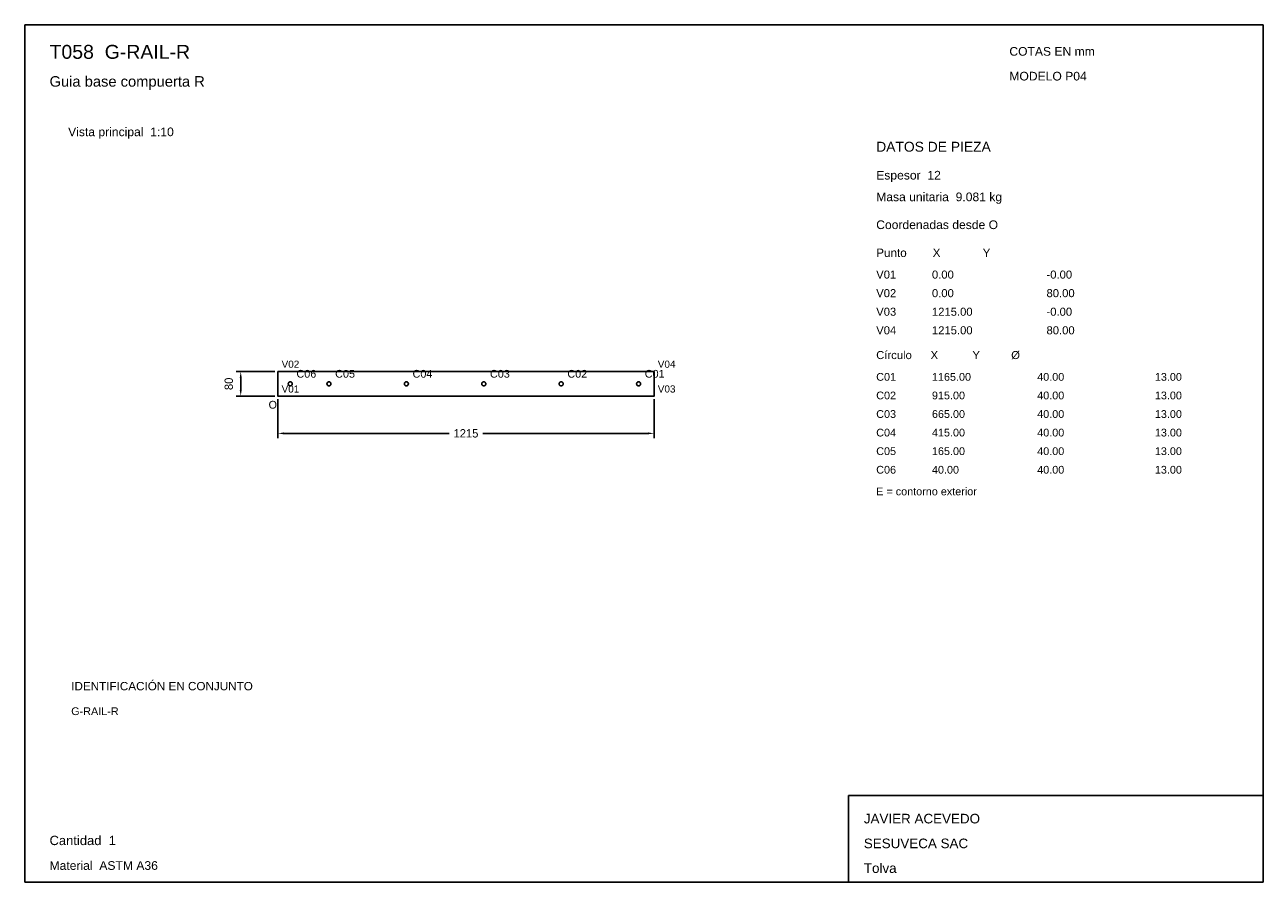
# Model space of a CAD drawing. Header units: millimetres. Extents: x 10 to 410, y 10 to 287.
import ezdxf

# ---------------------------------------------------------------- set-up
doc = ezdxf.new("R2010")
doc.units = ezdxf.units.MM
doc.styles.add('ARIAL', font='arial.ttf')
doc.dimstyles.get("Standard").update_dxf_attribs({"dimtxt": 2.5, "dimasz": 2.5, "dimexe": 1.25, "dimexo": 0.625, "dimtad": 1, "dimcen": 2.5, "dimazin": 3, "dimtfac": 1, "dimtmove": 0, "dimatfit": 3})

# ---------------------------------------------------------------- blocks, each defined once
blk = doc.blocks.new('_CLOSEDFILLED')
at = {"color": 0, "linetype": 'BYBLOCK'}
blk.add_solid([(-1, 0.16), (0, 0), (-1, -0.16)], dxfattribs=at)
blk = doc.blocks.new('*D1')
for p, q in [((91.75, 166), (91.75, 153.5)), ((213.25, 166), (213.25, 153.5)), ((93.75, 155), (147.1, 155)), ((157.9, 155), (211.25, 155))]:
    blk.add_line(p, q)
at = {"layer": 'Defpoints'}
for p in [(91.75, 167), (213.25, 167), (91.75, 155)]:
    blk.add_point(p, dxfattribs=at)
at = {"xscale": 2, "yscale": 2, "rotation": 180}
blk.add_blockref('_CLOSEDFILLED', (91.75, 155), dxfattribs=at)
at = {"xscale": 2, "yscale": 2}
blk.add_blockref('_CLOSEDFILLED', (213.25, 155), dxfattribs=at)
at = {"insert": (152.5, 155), "char_height": 2.7, "attachment_point": 5}
blk.add_mtext('1215', dxfattribs=at)
blk = doc.blocks.new('*D2')
for p, q in [((90.75, 175), (78.25, 175)), ((79.75, 169), (79.75, 173)), ((90.75, 167), (78.25, 167))]:
    blk.add_line(p, q)
at = {"layer": 'Defpoints'}
for p in [(91.75, 175), (79.75, 167), (91.75, 167)]:
    blk.add_point(p, dxfattribs=at)
at = {"xscale": 2, "yscale": 2}
for p, rotation in [((79.75, 175), 90), ((79.75, 167), 270)]:
    blk.add_blockref('_CLOSEDFILLED', p, dxfattribs=dict(at, rotation=rotation))
at = {"insert": (75.9, 171), "char_height": 2.7, "attachment_point": 5, "rotation": 90}
blk.add_mtext('80', dxfattribs=at)

msp = doc.modelspace()

# ---------------------------------------------------------------- linework, layer by layer
for p, q in [((410, 287), (10, 287)), ((10, 287), (10, 10)), ((410, 10), (410, 287)), ((410, 38), (276, 38)), ((276, 38), (276, 10)), ((410, 10), (410, 38)), ((10, 10), (410, 10)), ((276, 10), (410, 10))]:
    msp.add_line(p, q)
for points in [[(213.25, 175), (91.75, 175), (91.75, 175)], [(91.75, 175), (91.75, 167), (91.75, 167)], [(213.25, 167), (213.25, 175), (213.25, 175)], [(95.1, 171), (95.102, 170.949), (95.108, 170.89832), (95.11796, 170.84826), (95.13181, 170.79914), (95.14948, 170.75126), (95.17085, 170.70491), (95.19578, 170.66038), (95.22414, 170.61794), (95.25574, 170.57786), (95.29038, 170.54038), (95.32786, 170.50574), (95.36794, 170.47414), (95.41038, 170.44578), (95.45491, 170.42085), (95.50126, 170.39948), (95.54914, 170.38181), (95.59826, 170.36796), (95.64832, 170.358), (95.699, 170.352), (95.75, 170.35), (95.801, 170.352), (95.85168, 170.358), (95.90174, 170.36796), (95.95086, 170.38181), (95.99874, 170.39948), (96.04509, 170.42085), (96.08962, 170.44578), (96.13206, 170.47414), (96.17214, 170.50574), (96.20962, 170.54038), (96.24426, 170.57786), (96.27586, 170.61794), (96.30422, 170.66038), (96.32915, 170.70491), (96.35052, 170.75126), (96.36819, 170.79914), (96.38204, 170.84826), (96.392, 170.89832), (96.398, 170.949), (96.4, 171), (96.398, 171.051), (96.392, 171.10168), (96.38204, 171.15174), (96.36819, 171.20086), (96.35052, 171.24874), (96.32915, 171.29509), (96.30422, 171.33962), (96.27586, 171.38206), (96.24426, 171.42214), (96.20962, 171.45962), (96.17214, 171.49426), (96.13206, 171.52586), (96.08962, 171.55422), (96.04509, 171.57915), (95.99874, 171.60052), (95.95086, 171.61819), (95.90174, 171.63204), (95.85168, 171.642), (95.801, 171.648), (95.75, 171.65), (95.699, 171.648), (95.64832, 171.642), (95.59826, 171.63204), (95.54914, 171.61819), (95.50126, 171.60052), (95.45491, 171.57915), (95.41038, 171.55422), (95.36794, 171.52586), (95.32786, 171.49426), (95.29038, 171.45962), (95.25574, 171.42214), (95.22414, 171.38206), (95.19578, 171.33962), (95.17085, 171.29509), (95.14948, 171.24874), (95.13181, 171.20086), (95.11796, 171.15174), (95.108, 171.10168), (95.102, 171.051), (95.1, 171)], [(107.6, 171), (107.602, 170.949), (107.608, 170.89832), (107.61796, 170.84826), (107.63181, 170.79914), (107.64948, 170.75126), (107.67085, 170.70491), (107.69578, 170.66038), (107.72414, 170.61794), (107.75574, 170.57786), (107.79038, 170.54038), (107.82786, 170.50574), (107.86794, 170.47414), (107.91038, 170.44578), (107.95491, 170.42085), (108.00126, 170.39948), (108.04914, 170.38181), (108.09826, 170.36796), (108.14832, 170.358), (108.199, 170.352), (108.25, 170.35), (108.301, 170.352), (108.35168, 170.358), (108.40174, 170.36796), (108.45086, 170.38181), (108.49874, 170.39948), (108.54509, 170.42085), (108.58962, 170.44578), (108.63206, 170.47414), (108.67214, 170.50574), (108.70962, 170.54038), (108.74426, 170.57786), (108.77586, 170.61794), (108.80422, 170.66038), (108.82915, 170.70491), (108.85052, 170.75126), (108.86819, 170.79914), (108.88204, 170.84826), (108.892, 170.89832), (108.898, 170.949), (108.9, 171), (108.898, 171.051), (108.892, 171.10168), (108.88204, 171.15174), (108.86819, 171.20086), (108.85052, 171.24874), (108.82915, 171.29509), (108.80422, 171.33962), (108.77586, 171.38206), (108.74426, 171.42214), (108.70962, 171.45962), (108.67214, 171.49426), (108.63206, 171.52586), (108.58962, 171.55422), (108.54509, 171.57915), (108.49874, 171.60052), (108.45086, 171.61819), (108.40174, 171.63204), (108.35168, 171.642), (108.301, 171.648), (108.25, 171.65), (108.199, 171.648), (108.14832, 171.642), (108.09826, 171.63204), (108.04914, 171.61819), (108.00126, 171.60052), (107.95491, 171.57915), (107.91038, 171.55422), (107.86794, 171.52586), (107.82786, 171.49426), (107.79038, 171.45962), (107.75574, 171.42214), (107.72414, 171.38206), (107.69578, 171.33962), (107.67085, 171.29509), (107.64948, 171.24874), (107.63181, 171.20086), (107.61796, 171.15174), (107.608, 171.10168), (107.602, 171.051), (107.6, 171)], [(132.6, 171), (132.602, 170.949), (132.608, 170.89832), (132.61796, 170.84826), (132.63181, 170.79914), (132.64948, 170.75126), (132.67085, 170.70491), (132.69578, 170.66038), (132.72414, 170.61794), (132.75574, 170.57786), (132.79038, 170.54038), (132.82786, 170.50574), (132.86794, 170.47414), (132.91038, 170.44578), (132.95491, 170.42085), (133.00126, 170.39948), (133.04914, 170.38181), (133.09826, 170.36796), (133.14832, 170.358), (133.199, 170.352), (133.25, 170.35), (133.301, 170.352), (133.35168, 170.358), (133.40174, 170.36796), (133.45086, 170.38181), (133.49874, 170.39948), (133.54509, 170.42085), (133.58962, 170.44578), (133.63206, 170.47414), (133.67214, 170.50574), (133.70962, 170.54038), (133.74426, 170.57786), (133.77586, 170.61794), (133.80422, 170.66038), (133.82915, 170.70491), (133.85052, 170.75126), (133.86819, 170.79914), (133.88204, 170.84826), (133.892, 170.89832), (133.898, 170.949), (133.9, 171), (133.898, 171.051), (133.892, 171.10168), (133.88204, 171.15174), (133.86819, 171.20086), (133.85052, 171.24874), (133.82915, 171.29509), (133.80422, 171.33962), (133.77586, 171.38206), (133.74426, 171.42214), (133.70962, 171.45962), (133.67214, 171.49426), (133.63206, 171.52586), (133.58962, 171.55422), (133.54509, 171.57915), (133.49874, 171.60052), (133.45086, 171.61819), (133.40174, 171.63204), (133.35168, 171.642), (133.301, 171.648), (133.25, 171.65), (133.199, 171.648), (133.14832, 171.642), (133.09826, 171.63204), (133.04914, 171.61819), (133.00126, 171.60052), (132.95491, 171.57915), (132.91038, 171.55422), (132.86794, 171.52586), (132.82786, 171.49426), (132.79038, 171.45962), (132.75574, 171.42214), (132.72414, 171.38206), (132.69578, 171.33962), (132.67085, 171.29509), (132.64948, 171.24874), (132.63181, 171.20086), (132.61796, 171.15174), (132.608, 171.10168), (132.602, 171.051), (132.6, 171)], [(157.6, 171), (157.602, 170.949), (157.608, 170.89832), (157.61796, 170.84826), (157.63181, 170.79914), (157.64948, 170.75126), (157.67085, 170.70491), (157.69578, 170.66038), (157.72414, 170.61794), (157.75574, 170.57786), (157.79038, 170.54038), (157.82786, 170.50574), (157.86794, 170.47414), (157.91038, 170.44578), (157.95491, 170.42085), (158.00126, 170.39948), (158.04914, 170.38181), (158.09826, 170.36796), (158.14832, 170.358), (158.199, 170.352), (158.25, 170.35), (158.301, 170.352), (158.35168, 170.358), (158.40174, 170.36796), (158.45086, 170.38181), (158.49874, 170.39948), (158.54509, 170.42085), (158.58962, 170.44578), (158.63206, 170.47414), (158.67214, 170.50574), (158.70962, 170.54038), (158.74426, 170.57786), (158.77586, 170.61794), (158.80422, 170.66038), (158.82915, 170.70491), (158.85052, 170.75126), (158.86819, 170.79914), (158.88204, 170.84826), (158.892, 170.89832), (158.898, 170.949), (158.9, 171), (158.898, 171.051), (158.892, 171.10168), (158.88204, 171.15174), (158.86819, 171.20086), (158.85052, 171.24874), (158.82915, 171.29509), (158.80422, 171.33962), (158.77586, 171.38206), (158.74426, 171.42214), (158.70962, 171.45962), (158.67214, 171.49426), (158.63206, 171.52586), (158.58962, 171.55422), (158.54509, 171.57915), (158.49874, 171.60052), (158.45086, 171.61819), (158.40174, 171.63204), (158.35168, 171.642), (158.301, 171.648), (158.25, 171.65), (158.199, 171.648), (158.14832, 171.642), (158.09826, 171.63204), (158.04914, 171.61819), (158.00126, 171.60052), (157.95491, 171.57915), (157.91038, 171.55422), (157.86794, 171.52586), (157.82786, 171.49426), (157.79038, 171.45962), (157.75574, 171.42214), (157.72414, 171.38206), (157.69578, 171.33962), (157.67085, 171.29509), (157.64948, 171.24874), (157.63181, 171.20086), (157.61796, 171.15174), (157.608, 171.10168), (157.602, 171.051), (157.6, 171)], [(182.6, 171), (182.602, 170.949), (182.608, 170.89832), (182.61796, 170.84826), (182.63181, 170.79914), (182.64948, 170.75126), (182.67085, 170.70491), (182.69578, 170.66038), (182.72414, 170.61794), (182.75574, 170.57786), (182.79038, 170.54038), (182.82786, 170.50574), (182.86794, 170.47414), (182.91038, 170.44578), (182.95491, 170.42085), (183.00126, 170.39948), (183.04914, 170.38181), (183.09826, 170.36796), (183.14832, 170.358), (183.199, 170.352), (183.25, 170.35), (183.301, 170.352), (183.35168, 170.358), (183.40174, 170.36796), (183.45086, 170.38181), (183.49874, 170.39948), (183.54509, 170.42085), (183.58962, 170.44578), (183.63206, 170.47414), (183.67214, 170.50574), (183.70962, 170.54038), (183.74426, 170.57786), (183.77586, 170.61794), (183.80422, 170.66038), (183.82915, 170.70491), (183.85052, 170.75126), (183.86819, 170.79914), (183.88204, 170.84826), (183.892, 170.89832), (183.898, 170.949), (183.9, 171), (183.898, 171.051), (183.892, 171.10168), (183.88204, 171.15174), (183.86819, 171.20086), (183.85052, 171.24874), (183.82915, 171.29509), (183.80422, 171.33962), (183.77586, 171.38206), (183.74426, 171.42214), (183.70962, 171.45962), (183.67214, 171.49426), (183.63206, 171.52586), (183.58962, 171.55422), (183.54509, 171.57915), (183.49874, 171.60052), (183.45086, 171.61819), (183.40174, 171.63204), (183.35168, 171.642), (183.301, 171.648), (183.25, 171.65), (183.199, 171.648), (183.14832, 171.642), (183.09826, 171.63204), (183.04914, 171.61819), (183.00126, 171.60052), (182.95491, 171.57915), (182.91038, 171.55422), (182.86794, 171.52586), (182.82786, 171.49426), (182.79038, 171.45962), (182.75574, 171.42214), (182.72414, 171.38206), (182.69578, 171.33962), (182.67085, 171.29509), (182.64948, 171.24874), (182.63181, 171.20086), (182.61796, 171.15174), (182.608, 171.10168), (182.602, 171.051), (182.6, 171)], [(207.6, 171), (207.602, 170.949), (207.608, 170.89832), (207.61796, 170.84826), (207.63181, 170.79914), (207.64948, 170.75126), (207.67085, 170.70491), (207.69578, 170.66038), (207.72414, 170.61794), (207.75574, 170.57786), (207.79038, 170.54038), (207.82786, 170.50574), (207.86794, 170.47414), (207.91038, 170.44578), (207.95491, 170.42085), (208.00126, 170.39948), (208.04914, 170.38181), (208.09826, 170.36796), (208.14832, 170.358), (208.199, 170.352), (208.25, 170.35), (208.301, 170.352), (208.35168, 170.358), (208.40174, 170.36796), (208.45086, 170.38181), (208.49874, 170.39948), (208.54509, 170.42085), (208.58962, 170.44578), (208.63206, 170.47414), (208.67214, 170.50574), (208.70962, 170.54038), (208.74426, 170.57786), (208.77586, 170.61794), (208.80422, 170.66038), (208.82915, 170.70491), (208.85052, 170.75126), (208.86819, 170.79914), (208.88204, 170.84826), (208.892, 170.89832), (208.898, 170.949), (208.9, 171), (208.898, 171.051), (208.892, 171.10168), (208.88204, 171.15174), (208.86819, 171.20086), (208.85052, 171.24874), (208.82915, 171.29509), (208.80422, 171.33962), (208.77586, 171.38206), (208.74426, 171.42214), (208.70962, 171.45962), (208.67214, 171.49426), (208.63206, 171.52586), (208.58962, 171.55422), (208.54509, 171.57915), (208.49874, 171.60052), (208.45086, 171.61819), (208.40174, 171.63204), (208.35168, 171.642), (208.301, 171.648), (208.25, 171.65), (208.199, 171.648), (208.14832, 171.642), (208.09826, 171.63204), (208.04914, 171.61819), (208.00126, 171.60052), (207.95491, 171.57915), (207.91038, 171.55422), (207.86794, 171.52586), (207.82786, 171.49426), (207.79038, 171.45962), (207.75574, 171.42214), (207.72414, 171.38206), (207.69578, 171.33962), (207.67085, 171.29509), (207.64948, 171.24874), (207.63181, 171.20086), (207.61796, 171.15174), (207.608, 171.10168), (207.602, 171.051), (207.6, 171)], [(91.75, 167), (213.25, 167), (213.25, 167)]]:
    msp.add_lwpolyline(points)

# ---------------------------------------------------------------- texts
at = {"style": 'ARIAL'}
for s, height, p in [('T058  G-RAIL-R', 4.5, (18, 276)), ('COTAS EN mm', 2.8, (328, 277)), ('Guia base compuerta R', 3.4, (18, 267)), ('MODELO P04', 2.8, (328, 269)), ('Vista principal  1:10', 2.8, (24, 251)), ('DATOS DE PIEZA', 3.2, (285, 246)), ('Espesor  12', 2.8, (285, 237)), ('Masa unitaria  9.081 kg', 2.8, (285, 230)), ('Coordenadas desde O', 2.8, (285, 221)), ('Punto        X             Y', 2.7, (285, 212)), ('V01', 2.6, (285, 205)), ('0.00', 2.6, (303, 205)), ('-0.00', 2.6, (340, 205)), ('V02', 2.6, (285, 199)), ('0.00', 2.6, (303, 199)), ('80.00', 2.6, (340, 199)), ('V03', 2.6, (285, 193)), ('1215.00', 2.6, (303, 193)), ('-0.00', 2.6, (340, 193)), ('V04', 2.6, (285, 187)), ('1215.00', 2.6, (303, 187)), ('80.00', 2.6, (340, 187)), ('Círculo      X           Y          Ø', 2.6, (285, 179)), ('V02', 2.3, (92.95, 176.2)), ('V04', 2.3, (214.45, 176.2)), ('C06', 2.5, (97.75, 173)), ('C05', 2.5, (110.25, 173)), ('C04', 2.5, (135.25, 173)), ('C03', 2.5, (160.25, 173)), ('C02', 2.5, (185.25, 173)), ('C01', 2.5, (210.25, 173)), ('C01', 2.5, (285, 172)), ('1165.00', 2.5, (303, 172)), ('40.00', 2.5, (337, 172)), ('13.00', 2.5, (375, 172)), ('V01', 2.3, (92.95, 168.2)), ('V03', 2.3, (214.45, 168.2)), ('C02', 2.5, (285, 166)), ('915.00', 2.5, (303, 166)), ('40.00', 2.5, (337, 166)), ('13.00', 2.5, (375, 166)), ('O', 2.5, (88.75, 163)), ('C03', 2.5, (285, 160)), ('665.00', 2.5, (303, 160)), ('40.00', 2.5, (337, 160)), ('13.00', 2.5, (375, 160)), ('C04', 2.5, (285, 154)), ('415.00', 2.5, (303, 154)), ('40.00', 2.5, (337, 154)), ('13.00', 2.5, (375, 154)), ('C05', 2.5, (285, 148)), ('165.00', 2.5, (303, 148)), ('40.00', 2.5, (337, 148)), ('13.00', 2.5, (375, 148)), ('C06', 2.5, (285, 142)), ('40.00', 2.5, (303, 142)), ('40.00', 2.5, (337, 142)), ('13.00', 2.5, (375, 142)), ('E = contorno exterior', 2.5, (285, 135)), ('IDENTIFICACIÓN EN CONJUNTO', 2.7, (25, 72)), ('G-RAIL-R', 2.5, (25, 64)), ('JAVIER ACEVEDO', 3.1, (281, 29)), ('Cantidad  1', 3, (18, 22)), ('SESUVECA SAC', 3.1, (281, 21)), ('Material  ASTM A36', 2.8, (18, 14)), ('Tolva', 3.1, (281, 13))]:
    msp.add_text(s, height=height, dxfattribs=at).set_placement(p)

# ---------------------------------------------------------------- dimensions: what is measured, and where the dimension line sits
dim = msp.add_linear_dim(base=(79.75, 167), p1=(91.75, 167), p2=(91.75, 175), angle=90, dimstyle='Standard', override={"dimtxt": 2.7, "dimasz": 2, "dimexe": 1.5, "dimexo": 1, "dimgap": 1, "dimdec": 2, "dimlfac": 10, "dimzin": 8})
dim.commit()
dim.dimension.update_dxf_attribs({"geometry": '*D2', "text_midpoint": (75.9, 171)})
dim = msp.add_linear_dim(base=(91.75, 155), p1=(91.75, 167), p2=(213.25, 167), dimstyle='Standard', override={"dimtxt": 2.7, "dimasz": 2, "dimexe": 1.5, "dimexo": 1, "dimgap": 1, "dimdec": 2, "dimlfac": 10, "dimzin": 8})
dim.commit()
dim.dimension.update_dxf_attribs({"geometry": '*D1', "text_midpoint": (152.5, 155)})

doc.saveas('drawing.dxf')
